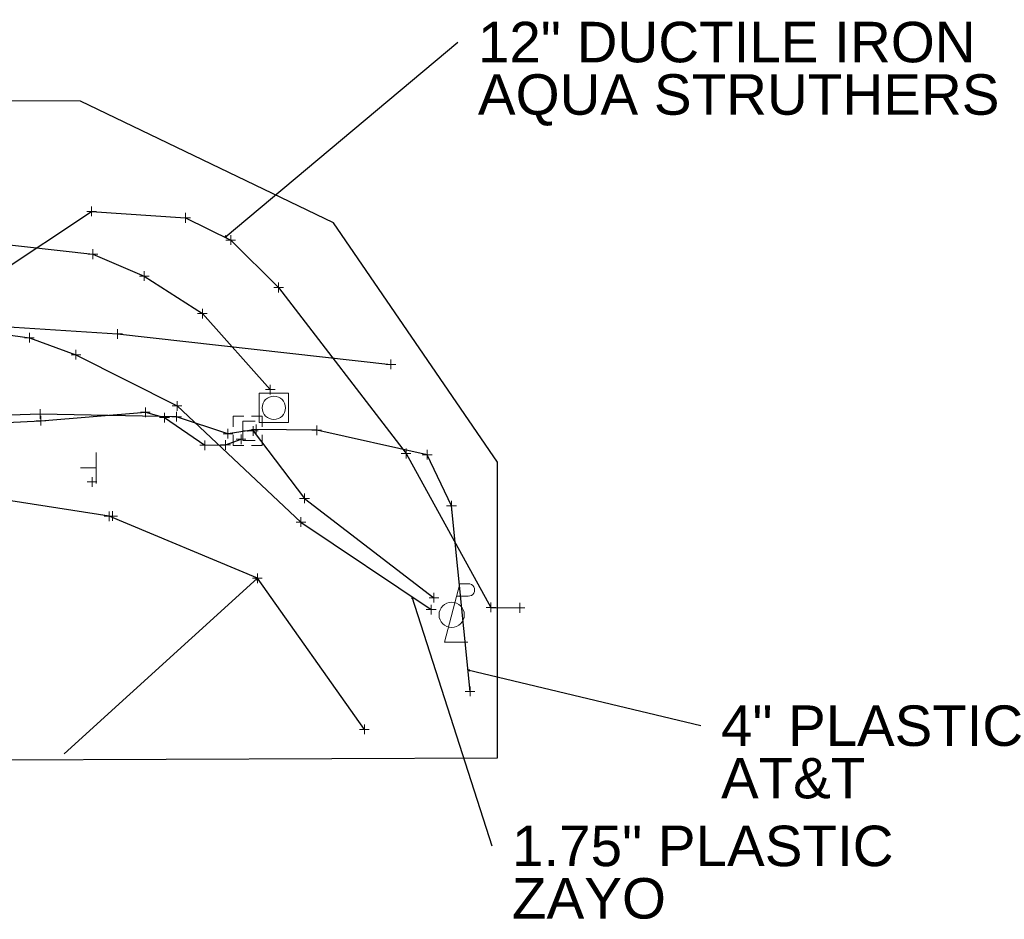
# Model space of a CAD drawing. Header units: feet. Extents: x 2474969 to 2485206, y 498780 to 500682.
# Tile 55 of 69: x 2483391 to 2483492, y 500032 to 500125. Entities that reach past the tile are written whole.
import ezdxf

# ---------------------------------------------------------------- set-up
doc = ezdxf.new("R2010")
doc.units = ezdxf.units.FT
doc.header["$MEASUREMENT"] = 0
doc.linetypes.add('interconnectex', pattern=[0])
for name, color, linetype in [('SG_X_Interconnect_Cable', 7, 'interconnectex'), ('SG_X_Poles', 7, 'Continuous'), ('SN_X_Public', 3, 'Continuous'), ('TX_X_10', 7, 'Continuous'), ('UT_X_Electric', 1, 'elecex'), ('UT_X_Electric_Cells', 1, 'Continuous'), ('UT_X_FO', 30, 'foex'), ('UT_X_Misc_Cells', 7, 'Continuous'), ('UT_X_Telecom', 30, 'teleex'), ('UT_X_Water', 133, 'waterex')]:
    doc.layers.add(name, color=color, linetype=linetype)
doc.layers.add('SV_X_Shot_Marker (Construction)', color=2, linetype='Continuous', lineweight=0, transparency=0.5)
doc.layers.add('UT_X_Electric_Cells (Construction)', color=1, linetype='Continuous', lineweight=0)
doc.styles.get("Standard").update_dxf_attribs({"font": 'arial.ttf'})
doc.styles.add('Standard-Linetype-Ex', font='font30.shx')
doc.styles.add('Style-Arial', font='arial.ttf')
doc.linetypes.add('elecex', pattern='A,0.2,-0.1,0.2,-0.1,0.2,-0.1,0.2,-0.1,["E",Standard-Linetype-Ex,S=0.14,R=0,X=0,Y=-0.05],-0.2', length=1.4)
doc.linetypes.add('foex', pattern='A,0.2,-0.1,0.2,-0.1,0.2,-0.1,0.2,-0.1,["FO",Standard-Linetype-Ex,S=0.14,R=0,X=0,Y=-0.05],-0.3', length=1.5)
doc.linetypes.add('teleex', pattern='A,0.2,-0.1,0.2,-0.1,0.2,-0.1,0.2,-0.1,["T",Standard-Linetype-Ex,S=0.14,R=0,X=0,Y=-0.05],-0.2', length=1.4)
doc.linetypes.add('waterex', pattern='A,0.2,-0.1,0.2,-0.1,0.2,-0.1,0.2,-0.1,["W",Standard-Linetype-Ex,S=0.14,R=0,X=0,Y=-0.05],-0.2', length=1.4)
doc.dimstyles.get("Standard").update_dxf_attribs({"dimtxt": 0.18, "dimasz": 0.18, "dimexe": 0.18, "dimexo": 0.0625, "dimgap": 0.09, "dimtad": 0, "dimtih": 1, "dimtoh": 1, "dimdec": 4, "dimzin": 0, "dimdsep": 46, "dimtxsty": 'Standard', "dimcen": 0.09, "dimadec": 0, "dimazin": 0, "dimtfac": 1, "dimtdec": 4, "dimtofl": 0, "dimtmove": 0, "dimatfit": 3, "dimfxl": 1, "dimtolj": 1, "dimtzin": 0, "dimarcsym": 0})

# ---------------------------------------------------------------- blocks, each defined once
blk = doc.blocks.new('EBOX_5')
at = {"layer": 'UT_X_Electric_Cells', "color": 1, "linetype": 'Continuous', "lineweight": 0}
blk.add_line((-0.025, 0), (0.025, 0), dxfattribs=at)
at = {"layer": 'UT_X_Electric_Cells', "color": 1, "linetype": 'Continuous', "lineweight": 0, "flags": 128}
for points in [[(-0.02, 0.075), (-0.075, 0.075), (-0.075, 0.02)], [(0.075, 0.02), (0.075, 0.075), (0.02, 0.075)], [(0.0375, 0.05), (-0.025, 0.05), (-0.025, -0.05), (0.0375, -0.05)], [(-0.075, -0.02), (-0.075, -0.075), (-0.02, -0.075)], [(0.02, -0.075), (0.075, -0.075), (0.075, -0.02)]]:
    blk.add_lwpolyline(points, dxfattribs=at)
at = {"layer": 'UT_X_Electric_Cells (Construction)', "color": 1, "linetype": 'Continuous', "lineweight": 30}
blk.add_point((0, 0), dxfattribs=at)
blk = doc.blocks.new('SPOLE_10')
at = {"layer": 'SG_X_Poles', "color": 7, "linetype": 'Continuous', "lineweight": 0}
blk.add_circle((0, 0), 0.06, dxfattribs=at)
blk.add_3dface([(-0.075, -0.075), (0.075, -0.075), (0.075, 0.075), (-0.075, 0.075)], dxfattribs=at)
blk = doc.blocks.new('PLP_7')
at = {"layer": 'UT_X_Misc_Cells', "color": 1, "linetype": 'Continuous', "lineweight": 0}
for p, q in [((0.0428, 0.16), (0.0853, 0.16)), ((0.0258, 0.0963), (0.0853, 0.0963))]:
    blk.add_line(p, q, dxfattribs=at)
at = {"layer": 'UT_X_Misc_Cells', "color": 1, "linetype": 'Continuous', "lineweight": 0, "flags": 128}
blk.add_lwpolyline([(0.0428, 0.16), (-0.0375, -0.14), (0.0825, -0.14)], dxfattribs=at)
at = {"layer": 'UT_X_Misc_Cells', "color": 1, "linetype": 'Continuous', "lineweight": 0}
blk.add_circle((0, 0), 0.065, dxfattribs=at)
at = {"layer": 'UT_X_Misc_Cells', "color": 1, "linetype": 'Continuous', "lineweight": 0, "extrusion": (0, 0, -1)}
blk.add_arc((-0.086, 0.1281), 0.0319, 88.8767, 271.1233, dxfattribs=at)
blk = doc.blocks.new('SVPT_302')
at = {"layer": 'SV_X_Shot_Marker (Construction)', "transparency": 33554495}
for p, q in [((-0.025, 0), (0.025, 0)), ((0, 0.025), (0, -0.025))]:
    blk.add_line(p, q, dxfattribs=at)
blk.add_point((0, 0), dxfattribs=at)
blk = doc.blocks.new('SVPT_303')
at = {"layer": 'SV_X_Shot_Marker (Construction)', "transparency": 33554495}
for p, q in [((-0.025, 0), (0.025, 0)), ((0, 0.025), (0, -0.025))]:
    blk.add_line(p, q, dxfattribs=at)
blk.add_point((0, 0), dxfattribs=at)
blk = doc.blocks.new('SVPT_304')
at = {"layer": 'SV_X_Shot_Marker (Construction)', "transparency": 33554495}
for p, q in [((-0.025, 0), (0.025, 0)), ((0, 0.025), (0, -0.025))]:
    blk.add_line(p, q, dxfattribs=at)
blk.add_point((0, 0), dxfattribs=at)
blk = doc.blocks.new('SVPT_305')
at = {"layer": 'SV_X_Shot_Marker (Construction)', "transparency": 33554495}
for p, q in [((-0.025, 0), (0.025, 0)), ((0, 0.025), (0, -0.025))]:
    blk.add_line(p, q, dxfattribs=at)
blk.add_point((0, 0), dxfattribs=at)
blk = doc.blocks.new('SVPT_306')
at = {"layer": 'SV_X_Shot_Marker (Construction)', "transparency": 33554495}
for p, q in [((-0.025, 0), (0.025, 0)), ((0, 0.025), (0, -0.025))]:
    blk.add_line(p, q, dxfattribs=at)
blk.add_point((0, 0), dxfattribs=at)
blk = doc.blocks.new('SVPT_307')
at = {"layer": 'SV_X_Shot_Marker (Construction)', "transparency": 33554495}
for p, q in [((-0.025, 0), (0.025, 0)), ((0, 0.025), (0, -0.025))]:
    blk.add_line(p, q, dxfattribs=at)
blk.add_point((0, 0), dxfattribs=at)
blk = doc.blocks.new('SVPT_308')
at = {"layer": 'SV_X_Shot_Marker (Construction)', "transparency": 33554495}
for p, q in [((-0.025, 0), (0.025, 0)), ((0, 0.025), (0, -0.025))]:
    blk.add_line(p, q, dxfattribs=at)
blk.add_point((0, 0), dxfattribs=at)
blk = doc.blocks.new('SVPT_309')
at = {"layer": 'SV_X_Shot_Marker (Construction)', "transparency": 33554495}
for p, q in [((-0.025, 0), (0.025, 0)), ((0, 0.025), (0, -0.025))]:
    blk.add_line(p, q, dxfattribs=at)
blk.add_point((0, 0), dxfattribs=at)
blk = doc.blocks.new('SVPT_310')
at = {"layer": 'SV_X_Shot_Marker (Construction)', "transparency": 33554495}
for p, q in [((0, 0.025), (0, -0.025)), ((-0.025, 0), (0.025, 0))]:
    blk.add_line(p, q, dxfattribs=at)
blk.add_point((0, 0), dxfattribs=at)
blk = doc.blocks.new('SVPT_311')
at = {"layer": 'SV_X_Shot_Marker (Construction)', "transparency": 33554495}
for p, q in [((-0.025, 0), (0.025, 0)), ((0, 0.025), (0, -0.025))]:
    blk.add_line(p, q, dxfattribs=at)
blk.add_point((0, 0), dxfattribs=at)
blk = doc.blocks.new('SVPT_312')
at = {"layer": 'SV_X_Shot_Marker (Construction)', "transparency": 33554495}
for p, q in [((-0.025, 0), (0.025, 0)), ((0, 0.025), (0, -0.025))]:
    blk.add_line(p, q, dxfattribs=at)
blk.add_point((0, 0), dxfattribs=at)
blk = doc.blocks.new('SVPT_313')
at = {"layer": 'SV_X_Shot_Marker (Construction)', "transparency": 33554495}
for p, q in [((-0.025, 0), (0.025, 0)), ((0, 0.025), (0, -0.025))]:
    blk.add_line(p, q, dxfattribs=at)
blk.add_point((0, 0), dxfattribs=at)
blk = doc.blocks.new('SVPT_314')
at = {"layer": 'SV_X_Shot_Marker (Construction)', "transparency": 33554495}
for p, q in [((-0.025, 0), (0.025, 0)), ((0, 0.025), (0, -0.025))]:
    blk.add_line(p, q, dxfattribs=at)
blk.add_point((0, 0), dxfattribs=at)
blk = doc.blocks.new('SGN1P_2')
at = {"layer": 'SN_X_Public', "color": 3, "linetype": 'Continuous', "lineweight": 0}
for p, q in [((0, 0.08), (0, -0.08)), ((0, 0), (-0.08, 0))]:
    blk.add_line(p, q, dxfattribs=at)
blk = doc.blocks.new('SVPT_315')
at = {"layer": 'SV_X_Shot_Marker (Construction)', "transparency": 33554495}
for p, q in [((-0.025, 0), (0.025, 0)), ((0, 0.025), (0, -0.025))]:
    blk.add_line(p, q, dxfattribs=at)
blk.add_point((0, 0), dxfattribs=at)
blk = doc.blocks.new('SVPT_338')
at = {"layer": 'SV_X_Shot_Marker (Construction)', "transparency": 33554495}
for p, q in [((-0.025, 0), (0.025, 0)), ((0, 0.025), (0, -0.025))]:
    blk.add_line(p, q, dxfattribs=at)
blk.add_point((0, 0), dxfattribs=at)
blk = doc.blocks.new('SVPT_339')
at = {"layer": 'SV_X_Shot_Marker (Construction)', "transparency": 33554495}
for p, q in [((-0.025, 0), (0.025, 0)), ((0, 0.025), (0, -0.025))]:
    blk.add_line(p, q, dxfattribs=at)
blk.add_point((0, 0), dxfattribs=at)
blk = doc.blocks.new('SVPT_343')
at = {"layer": 'SV_X_Shot_Marker (Construction)', "transparency": 33554495}
for p, q in [((-0.025, 0), (0.025, 0)), ((0, 0.025), (0, -0.025))]:
    blk.add_line(p, q, dxfattribs=at)
blk.add_point((0, 0), dxfattribs=at)
blk = doc.blocks.new('SVPT_344')
at = {"layer": 'SV_X_Shot_Marker (Construction)', "transparency": 33554495}
for p, q in [((-0.025, 0), (0.025, 0)), ((0, 0.025), (0, -0.025))]:
    blk.add_line(p, q, dxfattribs=at)
blk.add_point((0, 0), dxfattribs=at)
blk = doc.blocks.new('SVPT_345')
at = {"layer": 'SV_X_Shot_Marker (Construction)', "transparency": 33554495}
for p, q in [((0, 0.025), (0, -0.025)), ((-0.025, 0), (0.025, 0))]:
    blk.add_line(p, q, dxfattribs=at)
blk.add_point((0, 0), dxfattribs=at)
blk = doc.blocks.new('SVPT_346')
at = {"layer": 'SV_X_Shot_Marker (Construction)', "transparency": 33554495}
for p, q in [((-0.025, 0), (0.025, 0)), ((0, 0.025), (0, -0.025))]:
    blk.add_line(p, q, dxfattribs=at)
blk.add_point((0, 0), dxfattribs=at)
blk = doc.blocks.new('SVPT_347')
at = {"layer": 'SV_X_Shot_Marker (Construction)', "transparency": 33554495}
for p, q in [((-0.025, 0), (0.025, 0)), ((0, 0.025), (0, -0.025))]:
    blk.add_line(p, q, dxfattribs=at)
blk.add_point((0, 0), dxfattribs=at)
blk = doc.blocks.new('SVPT_348')
at = {"layer": 'SV_X_Shot_Marker (Construction)', "transparency": 33554495}
for p, q in [((-0.025, 0), (0.025, 0)), ((0, 0.025), (0, -0.025))]:
    blk.add_line(p, q, dxfattribs=at)
blk.add_point((0, 0), dxfattribs=at)
blk = doc.blocks.new('SVPT_349')
at = {"layer": 'SV_X_Shot_Marker (Construction)', "transparency": 33554495}
for p, q in [((-0.025, 0), (0.025, 0)), ((0, 0.025), (0, -0.025))]:
    blk.add_line(p, q, dxfattribs=at)
blk.add_point((0, 0), dxfattribs=at)
blk = doc.blocks.new('SVPT_350')
at = {"layer": 'SV_X_Shot_Marker (Construction)', "transparency": 33554495}
for p, q in [((-0.025, 0), (0.025, 0)), ((0, 0.025), (0, -0.025))]:
    blk.add_line(p, q, dxfattribs=at)
blk.add_point((0, 0), dxfattribs=at)
blk = doc.blocks.new('SVPT_351')
at = {"layer": 'SV_X_Shot_Marker (Construction)', "transparency": 33554495}
for p, q in [((-0.025, 0), (0.025, 0)), ((0, 0.025), (0, -0.025))]:
    blk.add_line(p, q, dxfattribs=at)
blk.add_point((0, 0), dxfattribs=at)
blk = doc.blocks.new('SVPT_352')
at = {"layer": 'SV_X_Shot_Marker (Construction)', "transparency": 33554495}
for p, q in [((-0.025, 0), (0.025, 0)), ((0, 0.025), (0, -0.025))]:
    blk.add_line(p, q, dxfattribs=at)
blk.add_point((0, 0), dxfattribs=at)
blk = doc.blocks.new('SVPT_353')
at = {"layer": 'SV_X_Shot_Marker (Construction)', "transparency": 33554495}
for p, q in [((-0.025, 0), (0.025, 0)), ((0, 0.025), (0, -0.025))]:
    blk.add_line(p, q, dxfattribs=at)
blk.add_point((0, 0), dxfattribs=at)
blk = doc.blocks.new('SVPT_354')
at = {"layer": 'SV_X_Shot_Marker (Construction)', "transparency": 33554495}
for p, q in [((-0.025, 0), (0.025, 0)), ((0, 0.025), (0, -0.025))]:
    blk.add_line(p, q, dxfattribs=at)
blk.add_point((0, 0), dxfattribs=at)
blk = doc.blocks.new('SVPT_355')
at = {"layer": 'SV_X_Shot_Marker (Construction)', "transparency": 33554495}
for p, q in [((-0.025, 0), (0.025, 0)), ((0, 0.025), (0, -0.025))]:
    blk.add_line(p, q, dxfattribs=at)
blk.add_point((0, 0), dxfattribs=at)
blk = doc.blocks.new('SVPT_365')
at = {"layer": 'SV_X_Shot_Marker (Construction)', "transparency": 33554495}
for p, q in [((-0.025, 0), (0.025, 0)), ((0, 0.025), (0, -0.025))]:
    blk.add_line(p, q, dxfattribs=at)
blk.add_point((0, 0), dxfattribs=at)
blk = doc.blocks.new('SVPT_366')
at = {"layer": 'SV_X_Shot_Marker (Construction)', "transparency": 33554495}
for p, q in [((-0.025, 0), (0.025, 0)), ((0, 0.025), (0, -0.025))]:
    blk.add_line(p, q, dxfattribs=at)
blk.add_point((0, 0), dxfattribs=at)
blk = doc.blocks.new('SVPT_367')
at = {"layer": 'SV_X_Shot_Marker (Construction)', "transparency": 33554495}
for p, q in [((-0.025, 0), (0.025, 0)), ((0, 0.025), (0, -0.025))]:
    blk.add_line(p, q, dxfattribs=at)
blk.add_point((0, 0), dxfattribs=at)
blk = doc.blocks.new('SVPT_368')
at = {"layer": 'SV_X_Shot_Marker (Construction)', "transparency": 33554495}
for p, q in [((-0.025, 0), (0.025, 0)), ((0, 0.025), (0, -0.025))]:
    blk.add_line(p, q, dxfattribs=at)
blk.add_point((0, 0), dxfattribs=at)
blk = doc.blocks.new('SVPT_385')
at = {"layer": 'SV_X_Shot_Marker (Construction)', "transparency": 33554495}
for p, q in [((-0.025, 0), (0.025, 0)), ((0, 0.025), (0, -0.025))]:
    blk.add_line(p, q, dxfattribs=at)
blk.add_point((0, 0), dxfattribs=at)
blk = doc.blocks.new('SVPT_386')
at = {"layer": 'SV_X_Shot_Marker (Construction)', "transparency": 33554495}
for p, q in [((-0.025, 0), (0.025, 0)), ((0, 0.025), (0, -0.025))]:
    blk.add_line(p, q, dxfattribs=at)
blk.add_point((0, 0), dxfattribs=at)
blk = doc.blocks.new('SVPT_387')
at = {"layer": 'SV_X_Shot_Marker (Construction)', "transparency": 33554495}
for p, q in [((-0.025, 0), (0.025, 0)), ((0, 0.025), (0, -0.025))]:
    blk.add_line(p, q, dxfattribs=at)
blk.add_point((0, 0), dxfattribs=at)
blk = doc.blocks.new('SVPT_388')
at = {"layer": 'SV_X_Shot_Marker (Construction)', "transparency": 33554495}
for p, q in [((-0.025, 0), (0.025, 0)), ((0, 0.025), (0, -0.025))]:
    blk.add_line(p, q, dxfattribs=at)
blk.add_point((0, 0), dxfattribs=at)
blk = doc.blocks.new('SVPT_389')
at = {"layer": 'SV_X_Shot_Marker (Construction)', "transparency": 33554495}
for p, q in [((-0.025, 0), (0.025, 0)), ((0, 0.025), (0, -0.025))]:
    blk.add_line(p, q, dxfattribs=at)
blk.add_point((0, 0), dxfattribs=at)
blk = doc.blocks.new('SVPT_390')
at = {"layer": 'SV_X_Shot_Marker (Construction)', "transparency": 33554495}
for p, q in [((-0.025, 0), (0.025, 0)), ((0, 0.025), (0, -0.025))]:
    blk.add_line(p, q, dxfattribs=at)
blk.add_point((0, 0), dxfattribs=at)
blk = doc.blocks.new('SVPT_391')
at = {"layer": 'SV_X_Shot_Marker (Construction)', "transparency": 33554495}
for p, q in [((-0.025, 0), (0.025, 0)), ((0, 0.025), (0, -0.025))]:
    blk.add_line(p, q, dxfattribs=at)
blk.add_point((0, 0), dxfattribs=at)
blk = doc.blocks.new('TerminatorOpen_0.5')
at = {"color": 0, "linetype": 'ByBlock', "lineweight": -2}
for q in [(-1, 0.25), (-1, 0), (-1, -0.25)]:
    blk.add_line((0, 0), q, dxfattribs=at)

msp = doc.modelspace()

# ---------------------------------------------------------------- linework, layer by layer
at = {"layer": 'SG_X_Interconnect_Cable'}
msp.add_polyline3d([(2483357.92, 500104.74, 1057.39), (2483387.39, 500101.84, 1056.8), (2483398.12, 500100.63, 1056.6), (2483403.41, 500098.38, 1056.57), (2483409.39, 500094.52, 1056.4), (2483416.38, 500086.7, 1056.48)], dxfattribs=at)
at = {"layer": 'TX_X_10'}
msp.add_polyline3d([(2483439.76, 500048.82, 0), (2483439.76, 500079.23, 0), (2483422.88, 500103.84, 0), (2483396.84, 500116.39, 0), (2482886.55, 500116.87, 0), (2482866.66, 500094.38, 1053.04), (2482865.27, 500045.27, 3222.89), (2482905.78, 500045.5, 3156.17), (2482906.61, 500062.04, 2531.54), (2483368.3, 500066.25, 1770.51), (2483388.3, 500054.59, 1736.93), (2483388.62, 500048.6, 1784.69)], close=True, dxfattribs=at)
at = {"layer": 'UT_X_Electric', "flags": 128}
msp.add_lwpolyline([(2483275.52, 500049.47), (2483275.98, 500076.28), (2483326.69, 500080.31), (2483354.06, 500081.59), (2483392.77, 500083.5), (2483403.52, 500084.36), (2483405.49, 500083.82), (2483409.63, 500080.97), (2483411.77, 500081.01), (2483413.37, 500081.59)], dxfattribs=at)
at = {"layer": 'UT_X_Electric'}
for points in [[(2483426.07, 500051.74, 0), (2483415.06, 500067.28, 0), (2483399.78, 500073.67, 0), (2483373.78, 500077.71, 0), (2483363.94, 500077.35, 0), (2483362.46, 500085.37, 0), (2483354.55, 500085.14, 0), (2483326.38, 500085.16, 0), (2483297.73, 500080.99, 0), (2483294.94, 500077.51, 0)], [(2483414.63, 500082.44, 0), (2483419.9, 500075.5, 0), (2483433.22, 500065.28, 0)]]:
    msp.add_polyline3d(points, dxfattribs=at)
at = {"layer": 'UT_X_FO', "flags": 128}
for points in [[(2482866.66, 500094.38), (2482889.03, 500098.62), (2482926.03, 500100.73), (2482967.14, 500100.63), (2483029.3, 500101.37), (2483039.74, 500100.25), (2483046.3, 500098.2), (2483052.16, 500096.74), (2483106.67, 500098.68), (2483148.45, 500098.33), (2483207.47, 500100.22), (2483258.28, 500101.32), (2483309.51, 500101.02), (2483347.36, 500099.68), (2483356.35, 500096.67), (2483382.55, 500093.61), (2483400.66, 500092.43), (2483428.8, 500089.29)], [(2483386.2, 500092.77), (2483391.58, 500092.04), (2483396.37, 500090.28), (2483406.78, 500085.02), (2483419.54, 500073.07), (2483432.94, 500064.06)]]:
    msp.add_lwpolyline(points, dxfattribs=at)
at = {"layer": 'UT_X_Telecom', "flags": 128}
msp.add_lwpolyline([(2483436.95, 500055.64), (2483435.03, 500074.74), (2483432.53, 500080), (2483421.16, 500082.51), (2483414.94, 500082.59), (2483412.02, 500082.15), (2483406.74, 500083.9), (2483392.68, 500084.18), (2483376.21, 500083.63), (2483353.72, 500083.02), (2483326.36, 500082.05), (2483290.47, 500081.86), (2483279.17, 500080.61), (2483276.86, 500074.45), (2483274.61, 500049.8)], dxfattribs=at)
at = {"layer": 'UT_X_Water', "flags": 128}
msp.add_lwpolyline([(2482867.39, 500098.32), (2482903.18, 500097.59), (2482967.04, 500099.31), (2483007.81, 500099.61), (2483059.03, 500100.73), (2483066.94, 500094.96), (2483085.14, 500095.18), (2483096.02, 500102.62), (2483148.5, 500103.4), (2483207.69, 500102.47), (2483266.1, 500104.68), (2483309.89, 500105.85), (2483359.97, 500106.97), (2483365.1, 500101.59), (2483373.89, 500098.6), (2483388.23, 500098.57), (2483397.99, 500105.03), (2483407.66, 500104.37), (2483412.31, 500102.08), (2483417.23, 500097.2), (2483430.35, 500080.12), (2483439.09, 500064.28), (2483442.08, 500064.24)], dxfattribs=at)

# ---------------------------------------------------------------- block references
at = {"layer": 'SG_X_Poles', "color": 7, "linetype": 'Continuous', "lineweight": 0, "xscale": 20, "yscale": 20, "zscale": 20}
msp.add_blockref('SPOLE_10', (2483416.75, 500084.82, 1056.33), dxfattribs=at)
at = {"layer": 'SN_X_Public', "color": 3, "linetype": 'Continuous', "lineweight": 0, "xscale": 20, "yscale": 20, "zscale": 20}
msp.add_blockref('SGN1P_2', (2483398.45, 500078.64, 1056.15), dxfattribs=at)
at = {"layer": 'SV_X_Shot_Marker (Construction)', "transparency": 33554495, "xscale": 20, "yscale": 20, "zscale": 20}
for name, p in [('SVPT_385', (2483397.99, 500105.03, 1056.82)), ('SVPT_386', (2483407.66, 500104.37, 1056.37)), ('SVPT_387', (2483412.31, 500102.08, 1056.14)), ('SVPT_365', (2483398.12, 500100.63, 1056.6)), ('SVPT_366', (2483403.41, 500098.38, 1056.57)), ('SVPT_388', (2483417.23, 500097.2, 1056.13)), ('SVPT_367', (2483409.39, 500094.52, 1056.4)), ('SVPT_343', (2483391.58, 500092.04, 1055.94)), ('SVPT_338', (2483400.66, 500092.43, 1056.39)), ('SVPT_344', (2483396.37, 500090.28, 1056.03)), ('SVPT_339', (2483428.8, 500089.29, 1055.65)), ('SVPT_368', (2483416.38, 500086.7, 1056.48)), ('SVPT_345', (2483406.78, 500085.02, 1056.03)), ('SVPT_355', (2483392.68, 500084.18, 1056.14)), ('SVPT_302', (2483392.77, 500083.5, 1056.13)), ('SVPT_303', (2483403.52, 500084.36, 1056.41)), ('SVPT_304', (2483405.49, 500083.82, 1056.21)), ('SVPT_354', (2483406.74, 500083.9, 1056.03)), ('SVPT_308', (2483414.63, 500082.44, 1056.03)), ('SVPT_352', (2483414.94, 500082.59, 1056.14)), ('SVPT_351', (2483421.16, 500082.51, 1055.72)), ('SVPT_353', (2483412.02, 500082.15, 1056.13)), ('SVPT_307', (2483413.37, 500081.59, 1055.94)), ('SVPT_305', (2483409.63, 500080.97, 1056.08)), ('SVPT_306', (2483411.77, 500081.01, 1055.88)), ('SVPT_389', (2483430.35, 500080.12, 1055.56)), ('SVPT_350', (2483432.53, 500080, 1055.34)), ('SVPT_314', (2483398.04, 500077.2, 1056.05)), ('SVPT_309', (2483419.9, 500075.5, 1055.99)), ('SVPT_349', (2483435.03, 500074.74, 1055.43)), ('SVPT_315', (2483399.78, 500073.67, 1055.9)), ('SVPT_313', (2483400.14, 500073.69, 1055.76)), ('SVPT_346', (2483419.54, 500073.07, 1055.54)), ('SVPT_312', (2483415.06, 500067.28, 1055.78)), ('SVPT_310', (2483433.22, 500065.28, 1055.75)), ('SVPT_390', (2483439.09, 500064.28, 1055.11)), ('SVPT_391', (2483442.08, 500064.24, 1054.77)), ('SVPT_347', (2483432.94, 500064.06, 1055.48)), ('SVPT_348', (2483436.95, 500055.64, 1055.38)), ('SVPT_311', (2483426.07, 500051.74, 1055.34))]:
    msp.add_blockref(name, p, dxfattribs=at)
at = {"layer": 'UT_X_Electric_Cells', "color": 1, "linetype": 'Continuous', "lineweight": 0, "xscale": 20, "yscale": 20, "zscale": 20}
msp.add_blockref('EBOX_5', (2483414.06, 500082.45, 1055.97), dxfattribs=at)
at = {"layer": 'UT_X_Misc_Cells', "color": 1, "linetype": 'Continuous', "lineweight": 0, "xscale": 20, "yscale": 20, "zscale": 20}
msp.add_blockref('PLP_7', (2483435.05, 500063.52, 1055.8), dxfattribs=at)

# ---------------------------------------------------------------- texts
at = {"layer": 'Defpoints', "color": 7, "attachment_point": 1, "line_spacing_factor": 0.776524, "style": 'Style-Arial'}
for s, insert, char_height in [('12" DUCTILE IRON\\PAQUA STRUTHERS', (2483437.75, 500124.54, 1056.17), 4.1671), ('4" PLASTIC\\PAT&T', (2483462.78, 500054.2, 1055.38), 4.167), ('1.75" PLASTIC\\PZAYO', (2483441.26, 500041.83, 1055.49), 4.1671)]:
    msp.add_mtext(s, dxfattribs=dict(at, insert=insert, char_height=char_height))

# ---------------------------------------------------------------- leaders
at = {"layer": 'Defpoints'}
for points in [[(2483411.72, 500102.37, 1056.17), (2483435.67, 500122.46, 1056.17)], [(2483430.95, 500065.39, 1055.49), (2483439.17, 500039.75, 1055.49)], [(2483436.72, 500057.86, 1055.38), (2483460.7, 500052.12, 1055.38)]]:
    msp.add_leader(points, dimstyle='Standard', override={"dimscale": 0, "dimtxt": 0.208348, "dimasz": 0.208348, "dimgap": 0.104174, "dimtad": 0, "dimtxsty": 'Style-Arial', "dimldrblk": 'TerminatorOpen_0.5'}, dxfattribs=at)
at = {"layer": 'Defpoints', "color": 7}
msp.add_leader([(2483415.06, 500067.28, 1055.78), (2483395.15, 500049.23, 1055.78)], dimstyle='Standard', override={"dimscale": 0, "dimtxt": 0.208348, "dimasz": 0.208348, "dimgap": 0.104174, "dimtad": 0, "dimtxsty": 'Style-Arial', "dimclrd": 7, "dimldrblk": 'TerminatorOpen_0.5'}, dxfattribs=at)

doc.saveas('drawing.dxf')
